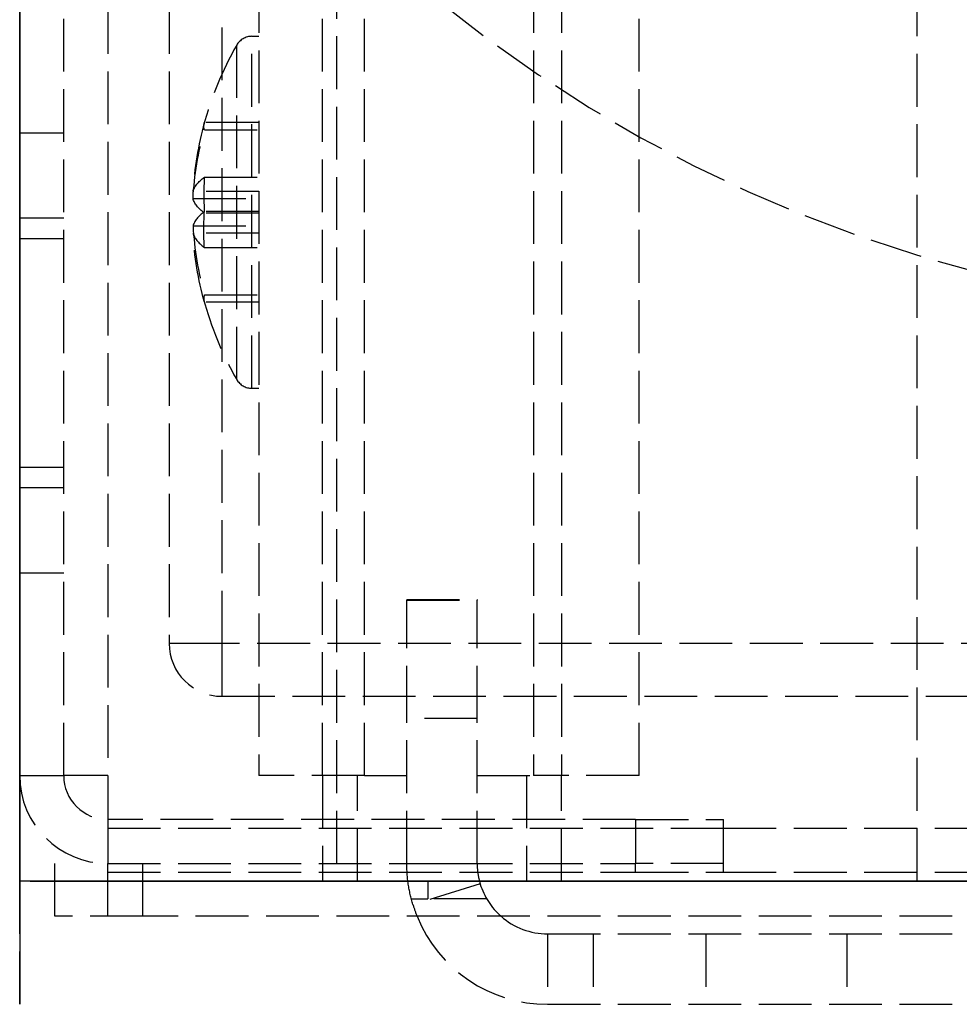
# Model space of a CAD drawing. Header units: millimetres. Extents: x 0 to 348, y -3 to 488.
# Tile 1 of 10: x 0 to 27, y -3 to 24. Entities that reach past the tile are written whole.
import ezdxf

# ---------------------------------------------------------------- set-up
doc = ezdxf.new("R2010")
doc.units = ezdxf.units.MM
doc.header["$LTSCALE"] = 10
doc.linetypes.add('ALLCAD_Strich', pattern=[0.2, 0.15, -0.05])
for name, color, linetype in [('BESCH_KONT_sich_schn_ansi_2d', 40, 'Continuous'), ('BESCH_KONT_sich_schn_grun_2d', 10, 'Continuous'), ('BESCH_KONT_sich_schn_seit_2d', 160, 'Continuous')]:
    doc.layers.add(name, color=color, linetype=linetype)

msp = doc.modelspace()

# ---------------------------------------------------------------- linework, layer by layer
at = {"layer": 'BESCH_KONT_sich_schn_ansi_2d', "linetype": 'ALLCAD_Strich'}
for p, q in [((0.293, 0, 38.5), (0, 0, 38.5)), ((0, 0, 41), (0, 0, 38.5)), ((0.293, 0, 41), (0, 0, 41)), ((0, 0, 446.3), (0, 0, 447.3)), ((2.5, 0, 489.8), (0, 0, 489.8)), ((0, 0, 447.3), (0, 0, 489.8)), ((2.5, 0, 447.3), (0, 0, 447.3)), ((1.25, 0, 480), (0, 0, 480)), ((1.25, 0, 471.938), (0, 0, 471.938)), ((1.25, 0, 473.124), (0, 0, 473.124)), ((1.25, 0, 483.25), (0, 0, 483.25)), ((1.25, 0, 460.75), (0, 0, 460.75)), ((0.293, 0, 38.5), (2.15, 0, 38.5)), ((0.293, 0, 41), (0.293, 0, 38.5)), ((0.293, 0, 41), (2.15, 0, 41)), ((1, 0, 449.591), (1, 0, 461.3)), ((1.25, 0, 447.3), (1.25, 0, 446.3)), ((1.25, 0, 489.8), (1.25, 0, 447.3)), ((4, 0, 38.5), (2.15, 0, 38.5)), ((2.15, 0, 41), (2.15, 0, 38.5)), ((4, 0, 41), (2.15, 0, 41)), ((2.5, 0, 489.8), (17.5, 0, 489.8)), ((2.5, 0, 489.8), (2.5, 0, 463.591)), ((2.5, 0, 447.3), (2.5, 0, 446.3)), ((2.5, 0, 446.3), (342.5, 0, 446.3)), ((2.5, 0, 446.3), (2.5, 0, 443.8)), ((342.5, 0, 443.8), (2.5, 0, 443.8)), ((2.5, 0, 447.3), (17.5, 0, 447.3)), ((2.5, 0, 447.3), (2.5, 0, 463.591)), ((2.5, 0, 445.05), (342.5, 0, 445.05)), ((342.5, 0, 463.8), (3.5, 0, 463.8)), ((6.5, 0, 38.5), (4, 0, 38.5)), ((4, 0, 41), (4, 0, 38.5)), ((4, 0, 41), (9, 0, 41)), ((4.25, 0, 435.144), (5.75, 0, 435.144)), ((5.75, 0, 408.569), (4.25, 0, 408.569)), ((4.25, 0, 435.144), (4.25, 0, 408.569)), ((4.926, 0, 149.253), (4.939, 0, 149.253)), ((5.234, 0, 150.232), (4.926, 0, 150.232)), ((4.926, 0, 150.435), (5.234, 0, 150.435)), ((6.8, 0, 149.456), (4.926, 0, 149.456)), ((4.939, 0, 149.253), (6.8, 0, 149.253)), ((6.8, 0, 150.232), (5.234, 0, 150.232)), ((5.234, 0, 150.435), (6.8, 0, 150.435)), ((6.8, 0, 147.295), (5.247, 0, 147.295)), ((5.247, 0, 147.498), (6.8, 0, 147.498)), ((5.247, 0, 148.845), (6.8, 0, 148.845)), ((6.8, 0, 149.824), (5.247, 0, 149.824)), ((5.247, 0, 152.19), (6.8, 0, 152.19)), ((6.8, 0, 149.864), (5.247, 0, 149.864)), ((5.247, 0, 150.843), (6.8, 0, 150.843)), ((6.8, 0, 152.393), (5.247, 0, 152.393)), ((5.75, 0, 435.144), (5.75, 0, 436.644)), ((342.25, 0, 436.644), (5.75, 0, 436.644)), ((5.75, 0, 435.144), (342.25, 0, 435.144)), ((5.75, 0, 408.569), (5.75, 0, 435.144)), ((5.75, 0, 408.569), (342.25, 0, 408.569)), ((6.166, 0, 145.095), (6.166, 0, 154.593)), ((6.5, 0), (6.5, 0, 38.5)), ((6.5, 0), (29.109, 0)), ((6.6, 0, 144.844), (6.6, 0, 154.844)), ((6.6, 0, 154.844), (6.8, 0, 154.844)), ((6.6, 0, 144.844), (6.8, 0, 144.844)), ((8.6, 0, 112.844), (6.8, 0, 112.844)), ((6.8, 0, 175.844), (6.8, 0, 112.844)), ((16.645, 0, 175.844), (6.8, 0, 175.844)), ((7.141, 0, 51.598), (7.154, 0, 53.151)), ((7.25, 0, 64.094), (7.154, 0, 53.151)), ((7.654, 0, 53.164), (7.641, 0, 51.094)), ((7.641, 0, 51.094), (8.337, 0, 51.094)), ((8.6, 0, 53.164), (7.654, 0, 53.164)), ((7.654, 0, 53.164), (7.75, 0, 64.107)), ((8.6, 0, 51.612), (8.337, 0, 51.094)), ((8.6, 0, 73.844), (8.6, 0, 49.5)), ((8.6, 0, 49.5), (9, 0, 49.5)), ((8.6, 0, 112.844), (8.6, 0, 73.844)), ((8.6, 0, 112.844), (15.4, 0, 112.844)), ((8.6, 0, 73.844), (9.6, 0, 73.844)), ((9, 0, 49.5), (9, 0, 14)), ((9, 0, 14), (25.5, 0, 14)), ((17.424, 0, 2.5), (9, 0, 10.924)), ((9, 0, 14), (9, 0, 10.924)), ((9.501, 0, 390.569), (9.501, 0, 408.569)), ((11.031, 0, 74.844), (9.6, 0, 74.844)), ((9.6, 0, 73.844), (9.6, 0, 74.834)), ((14.4, 0, 73.844), (9.6, 0, 73.844)), ((9.6, 0, 73.844), (9.6, 0, 68.33)), ((9.8, 0, 178.844), (11, 0, 178.844)), ((11.6, 0, 69.094), (10.296, 0, 69.094)), ((10.296, 0, 69.094), (10.296, 0, 68.796)), ((11, 0, 74.844), (11, 0, 348.417)), ((13, 0, 178.844), (11, 0, 178.844)), ((11, 0, 258.494), (13, 0, 258.494)), ((13, 0, 343.693), (11, 0, 343.693)), ((11, 0, 348.417), (12.033, 0, 348.417)), ((11, 0, 259.291), (13, 0, 259.291)), ((11.031, 0, 74.844), (11.031, 0, 69.04)), ((11.127, 0, 69.056), (11.127, 0, 67.494)), ((15, 0, 67.494), (11.127, 0, 67.494)), ((11.173, 0, 348.494), (15, 0, 348.494)), ((13.268, 0, 69.094), (11.6, 0, 69.094)), ((11.913, 0, 444.2), (14.104, 0, 444.2)), ((11.913, 0, 444.2), (11.913, 0, 443.8)), ((11.913, 0, 445.05), (11.913, 0, 445.45)), ((11.913, 0, 445.45), (14.104, 0, 445.45)), ((11.987, 0, 390.569), (11.987, 0, 408.569)), ((12.033, 0, 348.417), (13, 0, 348.417)), ((12.858, 0, 444.2), (12.858, 0, 443.8)), ((12.858, 0, 445.05), (12.858, 0, 445.45)), ((13, 0, 74.844), (13.064, 0, 74.844)), ((13, 0, 178.844), (14.6, 0, 178.844)), ((13, 0, 348.417), (13, 0, 74.844)), ((14.4, 0, 74.844), (13.064, 0, 74.844)), ((13.064, 0, 69.094), (13.064, 0, 74.844)), ((13.268, 0, 69.094), (14.4, 0, 69.094)), ((13.268, 0, 67.494), (13.268, 0, 69.094)), ((14.104, 0, 444.2), (14.104, 0, 444.2)), ((14.879, 0, 444.2), (14.104, 0, 444.2)), ((14.104, 0, 444.2), (14.104, 0, 443.8)), ((14.104, 0, 444.2), (14.104, 0, 443.8)), ((14.104, 0, 445.45), (14.104, 0, 445.45)), ((14.104, 0, 445.05), (14.104, 0, 445.45)), ((14.879, 0, 445.45), (14.104, 0, 445.45)), ((14.104, 0, 445.05), (14.104, 0, 445.45)), ((15.4, 0, 69.094), (14.4, 0, 69.094)), ((14.4, 0, 73.844), (15.4, 0, 73.844)), ((14.4, 0, 74.834), (14.4, 0, 73.844)), ((14.4, 0, 69.094), (14.4, 0, 73.844)), ((14.879, 0, 444.2), (19.997, 0, 444.2)), ((14.879, 0, 445.45), (19.997, 0, 445.45)), ((14.879, 0, 445.05), (14.879, 0, 445.45)), ((14.879, 0, 444.2), (14.879, 0, 443.8)), ((15, 0, 348.494), (15, 0, 67.494)), ((15, 0, 348.494), (31.5, 0, 348.494)), ((31.5, 0, 67.494), (15, 0, 67.494)), ((15.054, 0, 444.2), (15.054, 0, 443.8)), ((15.054, 0, 445.05), (15.054, 0, 445.45)), ((15.055, 0, 445.05), (15.055, 0, 445.45)), ((15.055, 0, 444.2), (15.055, 0, 443.8)), ((15.056, 0, 444.2), (15.056, 0, 443.8)), ((15.056, 0, 445.05), (15.056, 0, 445.45)), ((15.056, 0, 445.05), (15.056, 0, 445.45)), ((15.056, 0, 444.2), (15.056, 0, 443.8)), ((15.162, 0, 445.05), (15.162, 0, 445.45)), ((15.162, 0, 444.2), (15.162, 0, 443.8)), ((29.013, 0, 69.094), (15.4, 0, 69.094)), ((15.4, 0, 69.094), (15.4, 0, 73.844)), ((15.4, 0, 112.844), (15.4, 0, 73.844)), ((17.6, 0, 112.844), (15.4, 0, 112.844)), ((15.491, 0, 444.2), (15.491, 0, 443.8)), ((15.491, 0, 444.2), (15.491, 0, 443.8)), ((15.491, 0, 445.05), (15.491, 0, 445.45)), ((15.491, 0, 445.05), (15.491, 0, 445.45)), ((15.491, 0, 444.2), (15.491, 0, 443.8)), ((15.491, 0, 445.05), (15.491, 0, 445.45)), ((15.691, 0, 445.05), (15.691, 0, 445.45)), ((15.691, 0, 444.2), (15.691, 0, 443.8)), ((15.715, 0, 444.2), (15.715, 0, 443.8)), ((15.715, 0, 445.05), (15.715, 0, 445.45)), ((15.723, 0, 445.05), (15.723, 0, 445.45)), ((15.723, 0, 444.2), (15.723, 0, 443.8)), ((16.036, 0, 444.2), (16.036, 0, 443.8)), ((16.036, 0, 445.05), (16.036, 0, 445.45)), ((16.213, 0, 444.2), (16.213, 0, 443.8)), ((16.213, 0, 445.05), (16.213, 0, 445.45)), ((16.337, 0, 444.2), (16.337, 0, 443.8)), ((16.337, 0, 445.05), (16.337, 0, 445.45)), ((16.337, 0, 445.05), (16.337, 0, 445.45)), ((16.337, 0, 444.2), (16.337, 0, 443.8)), ((16.45, 0, 444.2), (16.45, 0, 443.8)), ((16.45, 0, 445.05), (16.45, 0, 445.45)), ((16.49, 0, 14.003), (16.49, 0, 14.006)), ((16.492, 0, 14.006), (16.492, 0, 14.003)), ((16.493, 0, 14.002), (16.493, 0, 14.002)), ((16.493, 0, 14.008), (16.493, 0, 14.008)), ((16.493, 0, 14), (16.493, 0, 14)), ((16.493, 0, 14.007), (16.493, 0, 14.007)), ((16.494, 0, 14.006), (16.494, 0, 14.003)), ((16.496, 0, 14.003), (16.496, 0, 14.006)), ((16.497, 0, 14.008), (16.497, 0, 14)), ((16.497, 0, 14), (16.499, 0, 14)), ((16.501, 0, 14.008), (16.497, 0, 14.008)), ((16.499, 0, 14.007), (16.5, 0, 14.007)), ((16.5, 0, 14.004), (16.499, 0, 14.004)), ((16.499, 0, 14.004), (16.499, 0, 14.007)), ((16.499, 0, 14), (16.499, 0, 14.003)), ((16.499, 0, 14.003), (16.501, 0, 14.003)), ((16.501, 0, 14.006), (16.501, 0, 14.005)), ((16.503, 0, 14.005), (16.503, 0, 14.006)), ((16.504, 0, 14.003), (16.504, 0, 14.006)), ((16.506, 0, 14.006), (16.506, 0, 14.003)), ((16.507, 0, 14.002), (16.507, 0, 14.002)), ((16.507, 0, 14.008), (16.507, 0, 14.008)), ((16.507, 0, 14), (16.507, 0, 14)), ((16.507, 0, 14.007), (16.507, 0, 14.007)), ((16.508, 0, 14.006), (16.508, 0, 14.003)), ((16.51, 0, 14.003), (16.51, 0, 14.006)), ((16.549, 0, 445.05), (16.549, 0, 445.45)), ((16.549, 0, 444.2), (16.549, 0, 443.8)), ((16.76, 0, 444.2), (16.76, 0, 443.8)), ((16.76, 0, 445.05), (16.76, 0, 445.45)), ((16.781, 0, 444.2), (16.781, 0, 443.8)), ((16.781, 0, 445.05), (16.781, 0, 445.45)), ((17.275, 0, 444.2), (17.275, 0, 443.8)), ((17.275, 0, 445.05), (17.275, 0, 445.45)), ((17.352, 0, 444.2), (17.352, 0, 443.8)), ((17.352, 0, 445.05), (17.352, 0, 445.45)), ((17.395, 0, 445.05), (17.395, 0, 445.45)), ((17.395, 0, 444.2), (17.395, 0, 443.8)), ((17.396, 0, 444.2), (17.396, 0, 443.8)), ((17.396, 0, 445.05), (17.396, 0, 445.45)), ((17.424, 0, 2.5), (29.109, 0, 2.5)), ((17.467, 0, 445.05), (17.467, 0, 445.45)), ((17.467, 0, 444.2), (17.467, 0, 443.8)), ((17.6, 0, 172.919), (17.6, 0, 175.844)), ((17.6, 0, 112.844), (17.6, 0, 172.919)), ((17.745, 0, 444.2), (17.745, 0, 443.8)), ((17.745, 0, 445.05), (17.745, 0, 445.45)), ((17.891, 0, 444.2), (17.891, 0, 443.8)), ((17.891, 0, 445.05), (17.891, 0, 445.45)), ((17.897, 0, 444.2), (17.897, 0, 443.8)), ((17.897, 0, 445.05), (17.897, 0, 445.45)), ((18.045, 0, 445.05), (18.045, 0, 445.45)), ((18.045, 0, 444.2), (18.045, 0, 443.8)), ((18.109, 0, 444.2), (18.109, 0, 443.8)), ((18.109, 0, 444.2), (18.109, 0, 443.8)), ((18.109, 0, 445.05), (18.109, 0, 445.45)), ((18.109, 0, 445.05), (18.109, 0, 445.45)), ((18.251, 0, 445.05), (18.251, 0, 445.45)), ((18.251, 0, 444.2), (18.251, 0, 443.8)), ((18.393, 0, 445.05), (18.393, 0, 445.45)), ((18.393, 0, 444.2), (18.393, 0, 443.8)), ((18.412, 0, 444.2), (18.412, 0, 443.8)), ((18.412, 0, 445.05), (18.412, 0, 445.45)), ((18.594, 0, 444.2), (18.594, 0, 443.8)), ((18.594, 0, 445.05), (18.594, 0, 445.45)), ((18.594, 0, 445.05), (18.594, 0, 445.45)), ((18.594, 0, 444.2), (18.594, 0, 443.8)), ((18.594, 0, 445.05), (18.594, 0, 445.45)), ((18.594, 0, 444.2), (18.594, 0, 443.8)), ((18.743, 0, 444.2), (18.743, 0, 443.8)), ((18.743, 0, 445.05), (18.743, 0, 445.45)), ((18.743, 0, 445.05), (18.743, 0, 445.45)), ((18.743, 0, 444.2), (18.743, 0, 443.8)), ((18.945, 0, 444.2), (18.945, 0, 443.8)), ((18.945, 0, 445.05), (18.945, 0, 445.45)), ((18.979, 0, 444.2), (18.979, 0, 443.8)), ((18.979, 0, 445.05), (18.979, 0, 445.45)), ((19.037, 0, 445.05), (19.037, 0, 445.45)), ((19.037, 0, 444.2), (19.037, 0, 443.8)), ((19.046, 0, 444.2), (19.046, 0, 443.8)), ((19.046, 0, 445.05), (19.046, 0, 445.45)), ((23.5, 0, 332.294), (19.5, 0, 332.294)), ((19.5, 0, 338.694), (23.5, 0, 338.694)), ((23.5, 0, 172.294), (19.5, 0, 172.294)), ((19.5, 0, 178.694), (23.5, 0, 178.694)), ((23.5, 0, 76.294), (19.5, 0, 76.294)), ((19.5, 0, 82.694), (23.5, 0, 82.694)), ((23.5, 0, 268.294), (19.5, 0, 268.294)), ((19.5, 0, 274.694), (23.5, 0, 274.694)), ((19.997, 0, 444.2), (22.148, 0, 444.2)), ((19.997, 0, 445.45), (22.148, 0, 445.45)), ((19.997, 0, 445.05), (19.997, 0, 445.45)), ((19.997, 0, 444.2), (19.997, 0, 443.8)), ((20, 0, 463.8), (20, 0, 487.3)), ((20, 0, 449.8), (20, 0, 463.8)), ((22.147, 0, 445.05), (22.147, 0, 445.45)), ((22.147, 0, 444.2), (22.147, 0, 443.8)), ((22.148, 0, 445.05), (22.148, 0, 445.45)), ((22.148, 0, 444.2), (22.148, 0, 443.8)), ((25.5, 0, 14), (25.5, 0, 18.344)), ((25.5, 0, 18.344), (322.5, 0, 18.344))]:
    msp.add_line(p, q, dxfattribs=at)
at = {"layer": 'BESCH_KONT_sich_schn_ansi_2d', "linetype": 'ALLCAD_Strich', "extrusion": (0, 1, 0)}
for centre, radius, start, end in [((-2.5, 446.3), 2.5, 270, 0), ((-3.5, 449.591), 2.5, 293.5782, 360), ((-3.5, 461.3), 2.5, 360, 90), ((-2.5, 446.3), 1.25, 270, 360), ((-5.75, 435.144), 1.5, 360, 90), ((-14.438, 149.844), 9.537, 330.1372, 345.0951), ((-14.438, 149.844), 9.538, 14.9049, 29.8628), ((-6.6, 145.344), 0.5, 270, 330.1372), ((-6.6, 154.344), 0.5, 29.8628, 90), ((-9.8, 175.844), 3, 0, 90), ((-7.641, 51.594), 0.5, 270, 0.5), ((-14.25, 64.05), 6.5, 0.5, 29.6365), ((-9.6, 73.844), 1, 0, 90), ((-14.25, 64.05), 6.5, 29.6365, 37.75), ((-10.296, 67.111), 1.5, 37.75, 73.9462), ((-11.6, 66.094), 3, 48.1897, 79.074), ((-14.4, 73.844), 1, 90, 180), ((-14.6, 175.844), 3, 90, 145.043), ((-19.5, 335.494), 3.2, 270, 90), ((-19.5, 175.494), 3.2, 270, 90), ((-19.5, 79.494), 3.2, 270, 90), ((-19.5, 271.494), 3.2, 270, 90), ((-16.493, 14.006), 0.00271, 0, 90), ((-16.493, 14.003), 0.00271, 270, 0), ((-16.493, 14.006), 0.00116, 90, 180), ((-16.493, 14.003), 0.00116, 180, 270), ((-16.5, 14.006), 0.00093, 90, 180), ((-16.5, 14.005), 0.00093, 180, 270), ((-16.507, 14.006), 0.00271, 0, 90), ((-16.507, 14.003), 0.00271, 270, 0), ((-16.507, 14.006), 0.00116, 90, 180), ((-16.507, 14.003), 0.00116, 180, 270), ((-14.6, 175.844), 3, 145.043, 180), ((-17.5, 487.3), 2.5, 90, 180), ((-23.5, 335.494), 3.2, 90, 270), ((-23.5, 175.494), 3.2, 90, 270), ((-23.5, 79.494), 3.2, 90, 270), ((-23.5, 271.494), 3.2, 90, 270)]:
    msp.add_arc(centre, radius, start, end, dxfattribs=at)
at = {"layer": 'BESCH_KONT_sich_schn_ansi_2d', "linetype": 'ALLCAD_Strich', "extrusion": (0, -1, 0)}
for centre, radius, start, end in [((14.25, 64.033), 7, 143.8131, 179.5), ((14.25, 64.033), 7, 142.25, 143.8131), ((10.296, 67.094), 2, 90, 142.25), ((11.6, 66.094), 3, 90, 99.0711), ((16.493, 14.003), 0.00116, 180, 270), ((16.493, 14.006), 0.00116, 90, 180), ((16.493, 14.003), 0.00271, 270, 0), ((16.493, 14.006), 0.00271, 0, 90), ((16.501, 14.005), 0.00217, 270, 360), ((16.501, 14.006), 0.00217, 0, 90), ((16.507, 14.003), 0.00116, 180, 270), ((16.507, 14.006), 0.00116, 90, 180), ((16.507, 14.003), 0.00271, 270, 0), ((16.507, 14.006), 0.00271, 0, 90), ((17.5, 449.8), 2.5, 270, 0)]:
    msp.add_arc(centre, radius, start, end, dxfattribs=at)
at = {"layer": 'BESCH_KONT_sich_schn_ansi_2d', "linetype": 'ALLCAD_Strich', "extrusion": (0, 1, 0)}
for centre, major_axis, ratio, start_param, end_param in [((14.437, 0, 149.742), (-9.524, 0), 0.979009, -0.265596, -0.052521), ((14.437, 0, 150.334), (-9.524, 0), 0.203816, -0.254915, -0.052521), ((14.437, 0, 149.742), (-9.524, 0), 0.979009, 0.052521, 0.074424), ((14.437, 0, 150.334), (-9.524, 0), 0.203816, 0.052521, 0.265596), ((14.437, 0, 149.742), (-9.524, 0), 0.979009, 0.074424, 0.265596), ((14.437, 0, 150.334), (-9.524, 0), 0.203816, -0.265596, -0.254915), ((14.437, 0, 149.334), (-9.204, 0), 0.979009, -0.054351, 0.054351), ((14.437, 0, 152.292), (-9.204, 0), 0.203816, -0.054351, 0.054351), ((9.207, 0, 75.805), (0.196, 0, -0.981), 0.627267, -1.445793, 0), ((9.6, 0, 75.823), (-0.094, 0, -0.996), 0.543747, -1.622211, -0.172325), ((14.793, 0, 75.805), (-0.196, 0, -0.981), 0.627267, 0, 1.445793)]:
    msp.add_ellipse(centre, major_axis=major_axis, ratio=ratio, start_param=start_param, end_param=end_param, dxfattribs=at)
at = {"layer": 'BESCH_KONT_sich_schn_ansi_2d', "linetype": 'ALLCAD_Strich', "extrusion": (0, -1, 0)}
for centre, major_axis, ratio, start_param, end_param in [((14.437, 0, 149.946), (-9.524, 0), 0.979009, -0.254915, -0.052521), ((14.437, 0, 149.354), (-9.524, 0), 0.203816, -0.265596, -0.052521), ((14.437, 0, 149.946), (-9.524, 0), 0.979009, 0.052521, 0.265596), ((14.437, 0, 149.354), (-9.524, 0), 0.203816, 0.052521, 0.265596), ((14.437, 0, 149.946), (-9.524, 0, 0), 0.979009, -0.265596, -0.254915), ((14.437, 0, 147.396), (-9.204, 0), 0.203816, -0.054351, 0.054351), ((14.437, 0, 150.354), (-9.204, 0), 0.979009, -0.054351, 0.054351), ((7.654, 0, 53.146), (-0.5, 0, 0.004), 0.034898, -1.570492, 0), ((7.75, 0, 64.09), (-0.5, 0, 0.004), 0.034898, -1.570492, 0), ((9.11, 0, 68.012), (-0.395, 0, 0.306), 0.027601, -1.549429, 0), ((14.4, 0, 75.823), (0.094, 0, -0.996), 0.543747, -1.622211, -0.172325)]:
    msp.add_ellipse(centre, major_axis=major_axis, ratio=ratio, start_param=start_param, end_param=end_param, dxfattribs=at)
at = {"layer": 'BESCH_KONT_sich_schn_ansi_2d', "linetype": 'ALLCAD_Strich'}
for points, knots in [([(8.6, 0, 73.844), (8.6, 0, 74.061), (8.627, 0, 74.279), (8.746, 0, 74.731), (8.847, 0, 74.963), (9.112, 0, 75.35), (9.265, 0, 75.51), (9.57, 0, 75.708), (9.7, 0, 75.768), (9.842, 0, 75.805)], [-0.00103, -0.00103, -0.00103, -0.00103, 0.1152918, 0.1152918, 0.2487432, 0.2487432, 0.3639066, 0.3639066, 0.4358837, 0.4358837, 0.4358837, 0.4358837]), ([(9.6, 0, 68.33), (9.433, 0, 68.181), (9.287, 0, 68.017), (9.036, 0, 67.666), (8.931, 0, 67.479), (8.679, 0, 66.898), (8.6, 0, 66.482), (8.6, 0, 66.094)], [0, 0, 0, 0, 0.0672402, 0.0672402, 0.1344804, 0.1344804, 0.2689608, 0.2689608, 0.2689608, 0.2689608]), ([(9.6, 0, 74.834), (9.597, 0, 74.834), (9.593, 0, 74.834), (9.526, 0, 74.84), (9.463, 0, 74.836), (9.404, 0, 74.825)], [-1.31867305, -1.31867305, -1.31867305, -1.31867305, -1.31629987, -1.31629987, -1.26980433, -1.26980433, -1.26980433, -1.26980433]), ([(11, 0, 276.176), (10.877, 0, 280.894), (10.762, 0, 285.612), (10.199, 0, 310.272), (9.878, 0, 330.217), (9.567, 0, 363.631), (9.503, 0, 377.1), (9.501, 0, 390.569)], [207.346982, 207.346982, 207.346982, 207.346982, 221.505434, 221.505434, 281.346024, 281.346024, 321.752147, 321.752147, 321.752147, 321.752147]), ([(14.4, 0, 74.834), (14.186, 0, 74.823), (13.961, 0, 74.807), (13.267, 0, 74.757), (12.771, 0, 74.721), (11.689, 0, 74.702), (11.106, 0, 74.731), (10.226, 0, 74.793), (9.902, 0, 74.819), (9.6, 0, 74.834)], [2.1291704, 2.1291704, 2.1291704, 2.1291704, 2.2059408, 2.2059408, 2.3577889, 2.3577889, 2.531234, 2.531234, 2.6396371, 2.6396371, 2.6396371, 2.6396371]), ([(9.842, 0, 75.805), (9.933, 0, 75.829), (10.03, 0, 75.835), (10.135, 0, 75.824), (10.14, 0, 75.824), (10.145, 0, 75.823)], [1.26980433, 1.26980433, 1.26980433, 1.26980433, 1.31629987, 1.31629987, 1.31867305, 1.31867305, 1.31867305, 1.31867305]), ([(10.145, 0, 75.823), (10.379, 0, 75.795), (10.629, 0, 75.742), (11.309, 0, 75.618), (11.76, 0, 75.561), (12.596, 0, 75.598), (12.979, 0, 75.669), (13.516, 0, 75.771), (13.689, 0, 75.803), (13.855, 0, 75.823)], [-2.6396371, -2.6396371, -2.6396371, -2.6396371, -2.531234, -2.531234, -2.3577889, -2.3577889, -2.2059408, -2.2059408, -2.1291704, -2.1291704, -2.1291704, -2.1291704]), ([(11.173, 0, 348.494), (11.116, 0, 348.494), (11.072, 0, 348.488), (11.014, 0, 348.462), (11, 0, 348.443), (11, 0, 348.417)], [0, 0, 0, 0, 0.059295, 0.059295, 0.1185657, 0.1185657, 0.1185657, 0.1185657]), ([(20.187, 0, 82.694), (19.584, 0, 91.462), (19.006, 0, 100.232), (17.179, 0, 129.232), (16.038, 0, 149.469), (14.032, 0, 189.864), (13.164, 0, 210.022), (11.877, 0, 245.512), (11.399, 0, 260.843), (11, 0, 276.176)], [13.633482, 13.633482, 13.633482, 13.633482, 40.000163, 40.000163, 100.805623, 100.805623, 161.332625, 161.332625, 207.346982, 207.346982, 207.346982, 207.346982]), ([(37.219, 0, 390.569), (32.023, 0, 390.569), (26.829, 0, 390.569), (22.019, 0, 390.569), (18.412, 0, 390.569), (15.02, 0, 390.569), (11.987, 0, 390.569)], [-2.734431, -2.734431, -2.734431, -2.734431, -1.171899, -1.171899, -1.171899, 0, 0, 0, 0]), ([(13, 0, 348.417), (13, 0, 348.442), (13.007, 0, 348.462), (13.036, 0, 348.488), (13.058, 0, 348.494), (13.087, 0, 348.494)], [0, 0, 0, 0, 0.03040745, 0.03040745, 0.06047615, 0.06047615, 0.06047615, 0.06047615]), ([(13.855, 0, 75.823), (13.86, 0, 75.824), (13.865, 0, 75.824), (13.97, 0, 75.835), (14.067, 0, 75.829), (14.158, 0, 75.805)], [1.22093562, 1.22093562, 1.22093562, 1.22093562, 1.2233088, 1.2233088, 1.26980433, 1.26980433, 1.26980433, 1.26980433]), ([(14.158, 0, 75.805), (14.267, 0, 75.777), (14.37, 0, 75.734), (14.617, 0, 75.597), (14.749, 0, 75.486), (15.022, 0, 75.183), (15.145, 0, 74.972), (15.345, 0, 74.464), (15.4, 0, 74.153), (15.4, 0, 73.844)], [0, 0, 0, 0, 0.0555369, 0.0555369, 0.1443959, 0.1443959, 0.2712962, 0.2712962, 0.4369137, 0.4369137, 0.4369137, 0.4369137]), ([(14.596, 0, 74.825), (14.537, 0, 74.836), (14.474, 0, 74.84), (14.407, 0, 74.834), (14.403, 0, 74.834), (14.4, 0, 74.834)], [-1.26980433, -1.26980433, -1.26980433, -1.26980433, -1.2233088, -1.2233088, -1.22093562, -1.22093562, -1.22093562, -1.22093562]), ([(16.645, 0, 175.844), (16.639, 0, 175.95), (16.634, 0, 176.056), (16.625, 0, 176.271), (16.62, 0, 176.38), (16.608, 0, 176.688), (16.602, 0, 176.876), (16.593, 0, 177.261), (16.59, 0, 177.456), (16.591, 0, 177.841), (16.599, 0, 177.97), (16.615, 0, 178.051), (16.621, 0, 178.061), (16.628, 0, 178.055)], [-0.8494301, -0.8494301, -0.8494301, -0.8494301, -0.8121349, -0.8121349, -0.7730565, -0.7730565, -0.6978412, -0.6978412, -0.6001998, -0.6001998, -0.4629714, -0.4629714, -0.3970127, -0.3970127, -0.3970127, -0.3970127]), ([(17.6, 0, 158.624), (17.6, 0, 158.619), (17.6, 0, 158.615), (17.6, 0, 158.594), (17.599, 0, 158.584), (17.597, 0, 158.577), (17.596, 0, 158.581), (17.592, 0, 158.61), (17.589, 0, 158.64), (17.578, 0, 158.763), (17.568, 0, 158.902), (17.485, 0, 160.125), (17.339, 0, 162.695), (17.138, 0, 166.372), (17.052, 0, 167.966), (16.863, 0, 171.557), (16.75, 0, 173.746), (16.645, 0, 175.844)], [-1.960578, -1.960578, -1.960578, -1.960578, -1.953071, -1.953071, -1.924042, -1.924042, -1.894101, -1.894101, -1.851142, -1.851142, -1.746705, -1.746705, -1.08434, -1.08434, -0.631807, -0.631807, 0, 0, 0, 0]), ([(20.631, 0, 76.294), (20.566, 0, 77.219), (20.502, 0, 78.144), (20.354, 0, 80.277), (20.27, 0, 81.486), (20.187, 0, 82.694)], [7.218077, 7.218077, 7.218077, 7.218077, 10.000006, 10.000006, 13.633482, 13.633482, 13.633482, 13.633482])]:
    msp.add_open_spline(points, degree=3, knots=knots, dxfattribs=at)
for points in [[(11.987, 0, 390.569), (10.33, 0, 390.569), (9.501, 0, 390.569), (9.501, 0, 390.569)], [(11.031, 0, 69.04), (11.052, 0, 69.044), (11.084, 0, 69.05), (11.127, 0, 69.056)], [(11.987, 0, 390.569), (11.989, 0, 376.544), (12.056, 0, 362.519), (12.187, 0, 348.494)], [(12.187, 0, 348.494), (12.723, 0, 291.537), (14.332, 0, 234.58), (17.016, 0, 177.623)], [(17.016, 0, 177.623), (17.205, 0, 173.604), (17.4, 0, 169.585), (17.6, 0, 165.567)], [(17.6, 0, 165.567), (18.975, 0, 137.943), (20.603, 0, 110.318), (22.483, 0, 82.694)], [(21.142, 0, 69.094), (20.97, 0, 71.494), (20.8, 0, 73.894), (20.631, 0, 76.294)], [(22.483, 0, 82.694), (22.628, 0, 80.561), (22.775, 0, 78.427), (22.923, 0, 76.294)], [(22.923, 0, 76.294), (23.09, 0, 73.894), (23.258, 0, 71.494), (23.429, 0, 69.094)]]:
    msp.add_open_spline(points, degree=3, dxfattribs=at)
at = {"layer": 'BESCH_KONT_sich_schn_grun_2d', "linetype": 'ALLCAD_Strich'}
for p, q in [((9, 488), (9, 0)), ((25.5, 0), (25.5, 488)), ((4.25, 311), (4.25, 6.75)), ((5.75, 6.75), (5.75, 311)), ((0, 3), (0, 307)), ((1.25, 3), (1.25, 307)), ((2.5, 307), (2.5, 3)), ((6.8, 39.6), (6.8, 3)), ((8.6, 3), (8.6, 39.6)), ((9.8, 3), (9.8, 39.6)), ((14.6, 39.6), (14.6, 3)), ((15.4, 39.6), (15.4, 3)), ((17.6, 3), (17.6, 27.426)), ((6.6, 14), (6.6, 24)), ((6.6, 24), (6.8, 24)), ((6.166, 14.251), (6.166, 23.749)), ((6.8, 21.549), (5.247, 21.549)), ((5.247, 21.346), (6.8, 21.346)), ((1.25, 21.25), (0, 21.25)), ((5.247, 19.999), (6.8, 19.999)), ((6.8, 19.591), (4.926, 19.591)), ((4.926, 19.388), (6.8, 19.388)), ((1.25, 18.831), (0, 18.831)), ((6.8, 19.02), (5.247, 19.02)), ((6.8, 18.98), (5.247, 18.98)), ((4.926, 18.612), (6.8, 18.612)), ((1.25, 18.25), (0, 18.25)), ((6.8, 18.409), (4.926, 18.409)), ((5.247, 18.001), (6.8, 18.001)), ((5.247, 16.654), (6.8, 16.654)), ((6.8, 16.451), (5.247, 16.451)), ((6.6, 14), (6.8, 14)), ((1.25, 11.75), (0, 11.75)), ((1.25, 11.169), (0, 11.169)), ((1.25, 8.75), (0, 8.75)), ((11, 8), (13, 8)), ((11, 8), (11, 7.984)), ((11, 4.619), (11, 7.984)), ((11, 7.984), (13, 7.984)), ((13, 8), (13, 7.984)), ((13, 4.619), (13, 7.984)), ((5.75, 6.75), (4.25, 6.75)), ((5.75, 5.25), (5.75, 6.75)), ((342.25, 6.75), (5.75, 6.75)), ((5.75, 5.25), (342.25, 5.25)), ((11, 0.5), (11, 4.619)), ((13, 4.619), (11, 4.619)), ((13, 0.5), (13, 4.619)), ((0, 3), (1.25, 3)), ((2.5, 3), (1.25, 3)), ((2.5, 3), (2.5, 1.75)), ((9.8, 3), (6.8, 3)), ((8.6, 3), (8.6, 0)), ((9.6, 0), (9.6, 3)), ((9.8, 3), (11, 3)), ((13, 3), (14.6, 3)), ((14.4, 3), (14.4, 0)), ((17.6, 3), (14.6, 3)), ((15.4, 0), (15.4, 3)), ((17.5, 1.75), (2.5, 1.75)), ((2.5, 1.75), (2.5, 0.5)), ((17.5, 1.75), (20, 1.75)), ((17.5, 1.75), (17.5, 0.5)), ((20, 0.5), (20, 1.75)), ((2.5, 1.5), (20, 1.5)), ((20, 1.5), (342.5, 1.5)), ((1, -1), (1, 1)), ((2.5, 0.5), (17.5, 0.5)), ((2.5, 0.25), (2.5, 0.5)), ((3.5, -1), (3.5, 0.5)), ((11, 0.5), (12.033, 0.5)), ((12.033, 0.5), (13, 0.5)), ((20, 0.5), (17.5, 0.5)), ((17.5, 0.25), (17.5, 0.5)), ((20, 0.25), (20, 0.5)), ((2.5, 0.25), (17.5, 0.25)), ((2.5, -1), (2.5, 0.25)), ((17.5, 0.25), (20, 0.25)), ((20, 0.25), (342.5, 0.25)), ((9.6, 0), (8.6, 0)), ((11.031, 0), (9.6, 0)), ((11.6, 0), (11.031, 0)), ((13.087, -0.082), (11.173, -0.665)), ((11.6, 0), (13.064, 0)), ((11.6, 0), (11.6, -0.5)), ((14.4, 0), (13.064, 0)), ((15.4, 0), (14.4, 0)), ((29.013, 0), (15.4, 0)), ((16.49, 0), (16.49, -0.005)), ((16.493, -0.005), (16.49, -0.005)), ((16.492, 0), (16.492, -0.005)), ((16.493, 0), (16.493, -0.005)), ((16.493, 0), (16.493, -0.005)), ((16.493, 0), (16.493, -0.005)), ((16.493, 0), (16.493, -0.005)), ((16.493, -0.005), (16.493, -0.005)), ((16.493, -0.005), (16.496, -0.005)), ((16.494, 0), (16.494, -0.005)), ((16.496, 0), (16.496, -0.005)), ((16.497, 0), (16.497, -0.005)), ((16.501, -0.005), (16.497, -0.005)), ((16.499, -0.005), (16.499, 0)), ((16.499, 0), (16.499, -0.005)), ((16.5, 0), (16.5, -0.005)), ((16.501, 0), (16.501, -0.005)), ((16.501, 0), (16.501, -0.005)), ((16.501, -0.005), (16.503, -0.005)), ((16.503, 0), (16.503, -0.005)), ((16.504, 0), (16.504, -0.005)), ((16.507, -0.005), (16.504, -0.005)), ((16.506, 0), (16.506, -0.005)), ((16.507, 0), (16.507, -0.005)), ((16.507, 0), (16.507, -0.005)), ((16.507, 0), (16.507, -0.005)), ((16.507, 0), (16.507, -0.005)), ((16.507, -0.005), (16.507, -0.005)), ((16.507, -0.005), (16.51, -0.005)), ((16.508, 0), (16.508, -0.005)), ((16.51, 0), (16.51, -0.005)), ((11.127, -0.5), (11.6, -0.5)), ((13.268, -0.5), (11.6, -0.5)), ((3.5, -1), (1, -1)), ((342.5, -1), (3.5, -1)), ((15, -1.5), (31.5, -1.5)), ((15, -1.5), (15, -3.5)), ((16.3, -1.5), (16.3, -3.5)), ((19.5, -1.5), (19.5, -3.5)), ((23.5, -1.5), (23.5, -3.5)), ((15, -3.5), (31.5, -3.5))]:
    msp.add_line(p, q, dxfattribs=at)
for centre, radius, start, end in [((37.219, 56.223), 40.187, 231.1076, 270), ((6.6, 23.5), 0.5, 90, 150.1372), ((14.437, 19), 9.538, 150.1372, 165.0951), ((14.437, 19), 9.538, 194.9049, 209.8628), ((6.6, 14.5), 0.5, 209.8628, 270), ((5.75, 6.75), 1.5, 180, 270), ((2.5, 3), 2.5, 180, 270), ((2.5, 3), 1.25, 180, 270), ((15, 0.5), 2, 196.9303, 228.5912), ((15, 0.5), 4, 196.9303, 202.0246), ((15, 0.5), 4, 202.0246, 270), ((15, 0.5), 2, 228.5912, 270)]:
    msp.add_arc(centre, radius, start, end, dxfattribs=at)
for centre, major_axis, ratio, start_param, end_param in [((14.437, 19.102), (-9.524, 0), 0.979009, -0.265596, -0.052521), ((14.437, 19.51), (-9.204, 0), 0.979009, -0.054351, 0.054351), ((14.437, 18.51), (-9.524, 0), 0.203816, -0.265596, -0.052521), ((14.437, 19.102), (-9.524, 0), 0.979009, 0.052521, 0.265596), ((14.437, 18.51), (-9.524, 0), 0.203816, 0.052521, 0.265596), ((14.437, 16.552), (-9.204, 0), 0.203816, -0.054351, 0.054351)]:
    msp.add_ellipse(centre, major_axis=major_axis, ratio=ratio, start_param=start_param, end_param=end_param, dxfattribs=at)
at = {"layer": 'BESCH_KONT_sich_schn_grun_2d', "linetype": 'ALLCAD_Strich', "extrusion": (0, 0, -1)}
for centre, major_axis, ratio, start_param, end_param in [((14.437, 21.448), (-9.204, 0), 0.203816, -0.054351, 0.054351), ((14.437, 18.898), (-9.524, 0), 0.979009, 0.052521, 0.265596), ((14.437, 19.49), (-9.524, 0), 0.203816, 0.052521, 0.265596), ((14.437, 19.49), (-9.524, 0), 0.203816, -0.265596, -0.052521), ((14.437, 18.49), (-9.204, 0), 0.979009, -0.054351, 0.054351), ((14.437, 18.898), (-9.524, 0), 0.979009, -0.265596, -0.052521)]:
    msp.add_ellipse(centre, major_axis=major_axis, ratio=ratio, start_param=start_param, end_param=end_param, dxfattribs=at)
at = {"layer": 'BESCH_KONT_sich_schn_grun_2d', "linetype": 'ALLCAD_Strich'}
for points, knots in [([(11.173, -0.665), (11.116, -0.476), (11.072, -0.283), (11.014, 0.107), (11, 0.303), (11, 0.5)], [0, 0, 0, 0, 0.059295, 0.059295, 0.1185657, 0.1185657, 0.1185657, 0.1185657]), ([(13, 0.5), (13, 0.402), (13.007, 0.304), (13.036, 0.109), (13.058, 0.012), (13.087, -0.082)], [0, 0, 0, 0, 0.03040745, 0.03040745, 0.06047615, 0.06047615, 0.06047615, 0.06047615])]:
    msp.add_open_spline(points, degree=3, knots=knots, dxfattribs=at)
at = {"layer": 'BESCH_KONT_sich_schn_seit_2d', "linetype": 'ALLCAD_Strich'}
for p, q in [((0, 0, 49.5), (0, 488, 49.5)), ((0, 0, 18.344), (0, 488, 18.344)), ((0, 0, 67.372), (0, 488, 67.372)), ((0, 0, 61.386), (0, 433.75, 61.386)), ((0, 2.5, 26.935), (0, 433.75, 26.935)), ((0, 2.5, 25.419), (0, 433.75, 25.419)), ((0, 3.5, 22.094), (0, 432.5, 22.094)), ((0, 6, 20.844), (0, 432.5, 20.844)), ((0, 6.75, 436.644), (0, 343.25, 436.644)), ((0, 343.25, 435.144), (0, 6.75, 435.144)), ((0, 343.25, 408.569), (0, 6.75, 408.569)), ((0, 307, 446.3), (0, 3, 446.3)), ((0, 3, 443.8), (0, 307, 443.8)), ((0, 3, 489.8), (0, 307, 489.8)), ((0, 307, 445.05), (0, 3, 445.05)), ((0, 20.369, 463.8), (0, 149.631, 463.8)), ((0, 43, 69.094), (0, 0, 69.094)), ((0, 3, 178.844), (0, 39.6, 178.844)), ((0, 39.6, 175.844), (0, 3, 175.844)), ((0, 3, 112.844), (0, 39.6, 112.844)), ((0, 0, 58.399), (0, 37, 58.399)), ((0, 37, 31.051), (0, 5.5, 31.051)), ((0, 2.631, 28.258), (0, 37, 28.258)), ((0, 0, 61.294), (0, 37, 61.294)), ((0, 0, 14), (0, 30.5, 14)), ((0, 21.549, 149.824), (0, 21.346, 148.845)), ((0, 19.591, 150.232), (0, 21.549, 149.824)), ((0, 21.346, 148.845), (0, 19.388, 149.253)), ((0, 21.24, 148.626), (0, 20.599, 147.858)), ((0, 19.704, 149.907), (0, 21.24, 148.626)), ((0, 20.986, 151.443), (0, 19.704, 149.907)), ((0, 20.218, 152.084), (0, 20.986, 151.443)), ((0, 20.599, 147.858), (0, 19.063, 149.14)), ((0, 9.631, 463.8), (0, 20.369, 463.8)), ((0, 18.937, 150.548), (0, 20.218, 152.084)), ((0, 20.055, 201.094), (0, 14.261, 201.094)), ((0, 19.999, 152.19), (0, 19.591, 150.232)), ((0, 19.02, 152.393), (0, 19.999, 152.19)), ((0, 14.261, 205.024), (0, 19.899, 205.024)), ((0, 19.388, 149.253), (0, 18.98, 147.295)), ((0, 19.063, 149.14), (0, 17.782, 147.604)), ((0, 18.612, 150.435), (0, 19.02, 152.393)), ((0, 18.98, 147.295), (0, 18.001, 147.498)), ((0, 17.401, 151.83), (0, 18.937, 150.548)), ((0, 16.654, 150.843), (0, 18.612, 150.435)), ((0, 18.409, 149.456), (0, 16.451, 149.864)), ((0, 18.001, 147.498), (0, 18.409, 149.456)), ((0, 18.296, 149.781), (0, 16.76, 151.062)), ((0, 17.014, 148.245), (0, 18.296, 149.781)), ((0, 18.25, 473.124), (0, 18.25, 480)), ((0, 17.782, 147.604), (0, 17.014, 148.245)), ((0, 16.76, 151.062), (0, 17.401, 151.83)), ((0, 16.451, 149.864), (0, 16.654, 150.843)), ((0, 16.036, 390.569), (0, 16.036, 408.569)), ((0, 11.023, 390.569), (0, 16.036, 390.569)), ((0, 14.261, 205.024), (0, 14.261, 201.094)), ((0, 11.023, 390.569), (0, 14.261, 205.024)), ((0, 11.75, 480), (0, 11.75, 473.124)), ((0, 11.023, 390.569), (0, 11.023, 408.569)), ((0, 11.023, 390.569), (0, 7.023, 390.569)), ((0, 10.262, 205.024), (0, 7.023, 390.569)), ((0, 7.5, 463.8), (0, 9.631, 463.8)), ((0, 8, 258.494), (0, 8, 178.844)), ((0, 4.619, 343.693), (0, 7.984, 259.291)), ((0, 7.023, 390.569), (0, 7.023, 408.569)), ((0, 6.75, 435.144), (0, 5.25, 435.144)), ((0, 6.75, 436.644), (0, 6.75, 435.144)), ((0, 5.25, 408.569), (0, 6.75, 408.569)), ((0, 6.75, 435.144), (0, 6.75, 408.569)), ((0, 6, 20.844), (0, 6, 18.344)), ((0, 0, 40.844), (0, 5.5, 40.844)), ((0, 5.5, 31.051), (0, 5.5, 40.844)), ((0, 5.25, 408.569), (0, 5.25, 435.144)), ((0, 5, 443.8), (0, 5, 445.05)), ((0, 5, 446.3), (0, 5, 445.05)), ((0, 5, 461.3), (0, 5, 446.3)), ((0, 3, 73.844), (0, 0, 73.844)), ((0, 3, 112.844), (0, 3, 73.844)), ((0, 0, 74.844), (0, 3, 74.844)), ((0, 3, 178.844), (0, 3, 175.844)), ((0, 3, 175.844), (0, 3, 112.844)), ((0, 3, 446.3), (0, 3, 447.3)), ((0, 3, 446.3), (0, 3, 443.8)), ((0, 3, 445.05), (0, 1.5, 445.05)), ((0, 3, 443.8), (0, 1.5, 443.8)), ((0, 0.5, 489.8), (0, 3, 489.8)), ((0, 3, 447.3), (0, 3, 489.8)), ((0, 0.5, 447.3), (0, 3, 447.3)), ((0, 2.5, 40.844), (0, 2.5, 28.021)), ((0, 2.5, 25.419), (0, 2.5, 22.594)), ((0, 2.5, 26.935), (0, 2.5, 25.419)), ((0, 2.5, 28.021), (0, 2.5, 26.935)), ((0, 0.5, 487.3), (0, 1.75, 487.3)), ((0, 1.75, 449.8), (0, 0.25, 449.8)), ((0, 1.75, 447.3), (0, 1.75, 489.8)), ((0, 1.5, 443.8), (0, 1.5, 445.05)), ((0, -1, 449.591), (0, 1, 449.591)), ((0, -1, 461.3), (0, 1, 461.3)), ((0, 1, 449.591), (0, 1, 461.3)), ((0, 0.5, 74.844), (0, 0.5, 348.417)), ((0, 0.5, 489.8), (0, 0.5, 463.591)), ((0, 0.25, 447.3), (0, 0.5, 447.3)), ((0, -1, 463.8), (0, 0.5, 463.8)), ((0, 0.25, 446.3), (0, 0.25, 447.3)), ((0, -1, 447.3), (0, 0.25, 447.3)), ((0, 0.25, 447.3), (0, 0.25, 449.8)), ((0, 0.25, 449.8), (0, 0.25, 463.8)), ((0, 0.25, 449.8), (0, -1, 449.8)), ((0, 0, 49.5), (0, 0, 14)), ((0, 0, 14.008), (0, -0.005, 14.008)), ((0, 0, 14.006), (0, -0.005, 14.006)), ((0, 0, 14.003), (0, -0.005, 14.003)), ((0, 0, 14), (0, -0.005, 14)), ((0, 0, 14.002), (0, -0.005, 14.002)), ((0, 0, 14.007), (0, -0.005, 14.007)), ((0, -0.005, 14.007), (0, 0, 14.007)), ((0, 0, 14.008), (0, -0.005, 14.008)), ((0, 0, 14), (0, -0.005, 14)), ((0, 0, 14.006), (0, -0.005, 14.006)), ((0, 0, 14.005), (0, -0.005, 14.005)), ((0, 0, 14.003), (0, -0.005, 14.003)), ((0, 0, 14.004), (0, -0.005, 14.004)), ((0, 0, 14.005), (0, -0.005, 14.005)), ((0, 0, 14.006), (0, -0.005, 14.006)), ((0, 0, 74.844), (0, 0, 73.844)), ((0, 0, 73.844), (0, 0, 49.5)), ((0, 0, 69.094), (0, -0.5, 69.094)), ((0, -0.005, 14.008), (0, -0.005, 14.006)), ((0, -0.005, 14.003), (0, -0.005, 14.006)), ((0, -0.005, 14.003), (0, -0.005, 14)), ((0, -0.082, 348.494), (0, -0.665, 348.494)), ((0, -0.5, 69.056), (0, -0.5, 67.494)), ((0, -3.5, 67.494), (0, -0.5, 67.494)), ((0, -0.5, 69.056), (0, -0.5, 69.094)), ((0, -0.665, 348.494), (0, -3.5, 348.494)), ((0, -1, 449.591), (0, -1, 447.3)), ((0, -1, 449.591), (0, -1, 461.3)), ((0, -1, 447.3), (0, -1, 446.3)), ((0, -1, 463.8), (0, -1, 461.3)), ((0, -1.5, 67.494), (0, -1.5, 348.494)), ((0, -1.5, 343.494), (0, -3.5, 343.494)), ((0, -3.5, 88.762), (0, -1.5, 88.762)), ((0, -1.5, 72.494), (0, -3.5, 72.494)), ((0, -1.5, 338.694), (0, -3.5, 338.694)), ((0, -1.5, 332.294), (0, -3.5, 332.294)), ((0, -1.5, 178.694), (0, -3.5, 178.694)), ((0, -1.5, 172.294), (0, -3.5, 172.294)), ((0, -1.5, 82.694), (0, -3.5, 82.694)), ((0, -1.5, 76.294), (0, -3.5, 76.294)), ((0, -1.5, 274.694), (0, -3.5, 274.694)), ((0, -1.5, 268.294), (0, -3.5, 268.294)), ((0, -3.5, 94.226), (0, -1.5, 94.226)), ((0, -1.5, 89.628), (0, -3.5, 89.628)), ((0, -1.5, 93.36), (0, -3.5, 93.36)), ((0, -1.5, 92.494), (0, -3.5, 92.494)), ((0, -1.5, 90.494), (0, -3.5, 90.494)), ((0, -3.5, 348.494), (0, -3.5, 67.494))]:
    msp.add_line(p, q, dxfattribs=at)
at = {"layer": 'BESCH_KONT_sich_schn_seit_2d', "linetype": 'ALLCAD_Strich', "extrusion": (1, 0, 0)}
for radius in [5, 4.749]:
    msp.add_circle((19, 149.844), radius, dxfattribs=at)
for centre, radius, start, end in [((15, 467), 6.25, 127.7997, 52.2003), ((15, 480), 3.25, 0, 180), ((14.261, 205.094), 4, 181, 270), ((7.5, 461.3), 2.5, 90, 180), ((6.75, 435.144), 1.5, 90, 180), ((-0.377, 343.494), 5, 2.2829, 79.9025), ((1.5, 446.3), 1.25, 180, 270)]:
    msp.add_arc(centre, radius, start, end, dxfattribs=at)
at = {"layer": 'BESCH_KONT_sich_schn_seit_2d', "linetype": 'ALLCAD_Strich', "extrusion": (-1, 0, 0)}
for centre, radius, start, end in [((-19.75, 473.124), 1.5, 307.7997, 360), ((-10.25, 473.124), 1.5, 180, 232.2003), ((12, 258.494), 20, 177.7171, 180), ((-3.5, 23.344), 1.25, 270, 323.1301), ((-1.5, 446.3), 2.5, 270, 0)]:
    msp.add_arc(centre, radius, start, end, dxfattribs=at)
msp.add_ellipse((0, 14.261, 205.094), major_axis=(0, 3.999, 0.07), ratio=0.01745, start_param=1.571101, end_param=3.141593, dxfattribs=at)
at = {"layer": 'BESCH_KONT_sich_schn_seit_2d', "linetype": 'ALLCAD_Strich', "extrusion": (1, 0, 0)}
for centre, major_axis, ratio, start_param, end_param in [((0, 5.5, 31.156), (0, 3, 3), 0.017455, -2.86234, -1.58825), ((0, 5.5, 28.021), (0, -3), 0.270645, -0.296706, 0)]:
    msp.add_ellipse(centre, major_axis=major_axis, ratio=ratio, start_param=start_param, end_param=end_param, dxfattribs=at)
at = {"layer": 'BESCH_KONT_sich_schn_seit_2d', "linetype": 'ALLCAD_Strich'}
for points in [[(0, 21.094, 178.844), (0, 22.853, 141.927), (0, 25.071, 105.011), (0, 27.748, 68.094)], [(0, 16.036, 390.569), (0, 16.044, 319.994), (0, 17.73, 249.419), (0, 21.094, 178.844)], [(0, 19.899, 205.024), (0, 17.327, 266.797), (0, 16.043, 328.793), (0, 16.036, 390.569)], [(0, 0, 69.04), (0, -0.167, 69.044), (0, -0.335, 69.05), (0, -0.5, 69.056)]]:
    msp.add_open_spline(points, degree=3, dxfattribs=at)
for points, knots in [([(0, 20.994, 178.844), (0, 21.275, 172.941), (0, 21.568, 167.039), (0, 22.878, 141.78), (0, 24.015, 122.427), (0, 26.059, 91.418), (0, 26.879, 79.754), (0, 27.748, 68.094)], [22.272506, 22.272506, 22.272506, 22.272506, 40.000195, 40.000195, 98.153921, 98.153921, 133.231013, 133.231013, 133.231013, 133.231013]), ([(0, 16.036, 390.569), (0, 16.036, 390.569), (0, 17.057, 390.569), (0, 19.021, 390.569), (0, 20.494, 390.569), (0, 22.498, 390.569), (0, 24.944, 390.569)], [-2.734431, -2.734431, -2.734431, -2.734431, -1.171899, -1.171899, -1.171899, 0, 0, 0, 0]), ([(0, 19.993, 201.094), (0, 20.134, 197.764), (0, 20.279, 194.433), (0, 20.611, 187.017), (0, 20.799, 182.93), (0, 20.994, 178.844)], [0, 0, 0, 0, 10.000007, 10.000007, 22.272506, 22.272506, 22.272506, 22.272506]), ([(0, 19.899, 205.024), (0, 19.907, 204.813), (0, 19.916, 204.603), (0, 19.937, 204.092), (0, 19.95, 203.796), (0, 19.981, 203.024), (0, 19.999, 202.582), (0, 20.027, 201.874), (0, 20.038, 201.602), (0, 20.049, 201.308), (0, 20.051, 201.229), (0, 20.055, 201.121), (0, 20.055, 201.094), (0, 20.055, 201.094)], [-0.6227971, -0.6227971, -0.6227971, -0.6227971, -0.5595058, -0.5595058, -0.4669174, -0.4669174, -0.307182, -0.307182, -0.1606507, -0.1606507, -0.08088, -0.08088, 0, 0, 0, 0]), ([(0, 0.5, 447.3), (0, 0.5, 447.318), (0, 0.501, 447.336), (0, 0.512, 447.456), (0, 0.548, 447.592), (0, 0.648, 447.913), (0, 0.713, 448.098), (0, 0.827, 448.466), (0, 0.888, 448.68), (0, 0.975, 449.132), (0, 1, 449.369), (0, 1, 449.591)], [1.7087393, 1.7087393, 1.7087393, 1.7087393, 1.7216063, 1.7216063, 1.7890924, 1.7890924, 1.8565785, 1.8565785, 1.9231219, 1.9231219, 1.9896653, 1.9896653, 1.9896653, 1.9896653]), ([(0, 1, 461.3), (0, 1, 461.522), (0, 0.975, 461.76), (0, 0.888, 462.211), (0, 0.827, 462.425), (0, 0.713, 462.793), (0, 0.648, 462.978), (0, 0.548, 463.3), (0, 0.512, 463.436), (0, 0.501, 463.555), (0, 0.5, 463.574), (0, 0.5, 463.591)], [1.9896653, 1.9896653, 1.9896653, 1.9896653, 2.0562086, 2.0562086, 2.122752, 2.122752, 2.1902381, 2.1902381, 2.2577242, 2.2577242, 2.2705912, 2.2705912, 2.2705912, 2.2705912]), ([(0, -0.665, 348.494), (0, -0.476, 348.494), (0, -0.283, 348.488), (0, 0.107, 348.462), (0, 0.303, 348.443), (0, 0.5, 348.417)], [0, 0, 0, 0, 0.059295, 0.059295, 0.1185657, 0.1185657, 0.1185657, 0.1185657]), ([(0, 0.5, 348.417), (0, 0.402, 348.442), (0, 0.304, 348.462), (0, 0.109, 348.488), (0, 0.012, 348.494), (0, -0.082, 348.494)], [0, 0, 0, 0, 0.03040745, 0.03040745, 0.06047615, 0.06047615, 0.06047615, 0.06047615])]:
    msp.add_open_spline(points, degree=3, knots=knots, dxfattribs=at)

doc.saveas('drawing.dxf')
